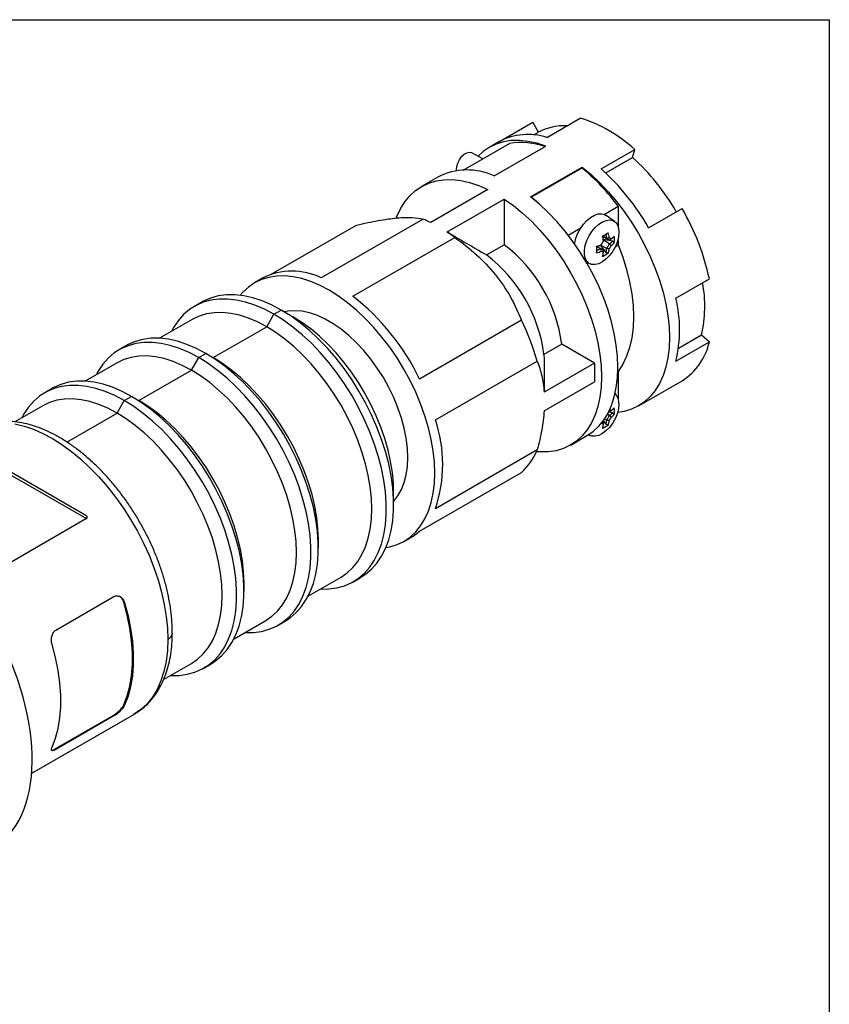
# Model space of a CAD drawing. Header units: inches. Extents: x 0 to 33, y 0 to 25.5.
# Tile 16 of 16: x 26.8 to 33, y 17.9 to 25.5. Entities that reach past the tile are written whole.
import ezdxf

# ---------------------------------------------------------------- set-up
doc = ezdxf.new("R2010")
doc.units = ezdxf.units.IN
doc.header["$LTSCALE"] = 3
doc.header["$MEASUREMENT"] = 0
doc.linetypes.add('SLD-Solid', pattern=[0])
doc.layers.add('SLD-DEFPOINTS', color=7, linetype='Continuous')

# ---------------------------------------------------------------- blocks, each defined once
blk = doc.blocks.new('Block2')
at = {"color": 7, "linetype": 'SLD-Solid', "lineweight": 18}
for p, q in [((33.0003, 25.5003), (0.0003, 25.5003)), ((33.0003, 0.0003), (33.0003, 25.5003))]:
    blk.add_line(p, q, dxfattribs=at)

msp = doc.modelspace()

# ---------------------------------------------------------------- linework, layer by layer
at = {"color": 7, "linetype": 'SLD-Solid'}
for p, q in [((0.0003, 25.5003), (33.0003, 25.5003)), ((33.0003, 25.5003), (33.0003, 0.0003))]:
    msp.add_line(p, q, dxfattribs=at)
for p, q in [((30.8309, 24.5971), (31.0873, 24.745)), ((30.4678, 24.5646), (30.7241, 24.7125)), ((30.7684, 24.6358), (30.7241, 24.7125)), ((30.733, 24.6154), (30.7684, 24.6358)), ((30.1901, 24.3449), (30.5453, 24.55)), ((30.4678, 24.5646), (30.3901, 24.5197)), ((30.4284, 24.3012), (30.8237, 24.5294)), ((31.2503, 24.355), (31.5066, 24.5029)), ((31.4904, 24.4424), (31.5066, 24.5029)), ((30.3401, 24.4315), (30.2576, 24.4791)), ((31.2846, 24.3236), (31.4904, 24.4424)), ((30.7067, 24.1405), (31.1021, 24.3687)), ((30.713, 24.138), (31.1021, 24.3625)), ((31.1021, 24.3687), (31.1021, 24.3625)), ((29.9948, 24.2915), (29.8695, 24.2192)), ((30.3796, 24.1958), (29.9412, 23.9427)), ((30.0665, 23.8704), (30.5049, 24.1235)), ((30.5049, 24.1235), (30.5049, 23.773)), ((30.713, 24.138), (30.713, 24.1356)), ((31.273, 24.0058), (31.3804, 24.0678)), ((31.3804, 24.0678), (31.3804, 23.907)), ((31.6135, 23.9032), (31.8698, 24.0512)), ((29.8823, 23.969), (29.1005, 23.5177)), ((31.3521, 23.9505), (31.2871, 23.998)), ((28.7165, 23.5454), (29.3711, 23.9233)), ((30.996, 23.8459), (31.0925, 23.9016)), ((29.3438, 23.3773), (30.1255, 23.8286)), ((31.2925, 23.8208), (31.2629, 23.8379)), ((31.2629, 23.8379), (31.3135, 23.8086)), ((31.3367, 23.8009), (31.2672, 23.8117)), ((31.2925, 23.8208), (31.2926, 23.8207)), ((31.3804, 23.8232), (31.3804, 23.7728)), ((30.3686, 23.6943), (30.5049, 23.773)), ((31.2172, 23.7588), (31.2468, 23.7417)), ((31.2421, 23.7681), (31.2861, 23.7133)), ((31.2468, 23.7701), (31.247, 23.7702)), ((31.2468, 23.7701), (31.2925, 23.7437)), ((31.247, 23.7416), (31.2468, 23.7417)), ((31.2679, 23.8064), (31.2679, 23.8066)), ((31.3135, 23.7802), (31.2679, 23.8066)), ((31.2926, 23.7438), (31.2925, 23.7437)), ((31.3135, 23.8086), (31.3135, 23.8086)), ((31.3135, 23.78), (31.3135, 23.7802)), ((31.3588, 23.7603), (31.3804, 23.7728)), ((31.136, 23.6376), (31.1643, 23.6251)), ((31.1386, 23.6332), (31.1419, 23.635)), ((28.6494, 23.5148), (28.5889, 23.4799)), ((31.8231, 23.3628), (32.0794, 23.5108)), ((28.1826, 23.3318), (28.127, 23.2996)), ((28.6815, 23.1428), (28.7372, 23.2392)), ((28.7372, 23.2392), (28.7928, 23.2713)), ((28.7928, 23.2713), (28.8833, 23.2191)), ((28.1107, 23.1993), (27.86, 23.0546)), ((28.2709, 22.9057), (28.6815, 23.1428)), ((30.6367, 23.1926), (29.855, 22.7414)), ((31.8428, 22.9785), (32.0189, 23.0802)), ((32.0189, 23.0802), (32.0794, 23.0265)), ((27.605, 22.9983), (27.5493, 22.9662)), ((30.9465, 23.0083), (30.8101, 22.9295)), ((31.1967, 22.8638), (30.9465, 23.0083)), ((31.8231, 22.8785), (32.0794, 23.0265)), ((28.1038, 22.8093), (28.1595, 22.9057)), ((28.1595, 22.9057), (28.2152, 22.9379)), ((28.2152, 22.9379), (28.2709, 22.9057)), ((27.533, 22.8658), (27.2893, 22.7251)), ((29.9766, 22.4279), (30.7583, 22.8792)), ((31.1967, 22.8638), (30.8114, 22.6414)), ((31.1967, 22.8638), (31.1967, 22.7191)), ((27.7002, 22.5763), (28.1038, 22.8093)), ((31.3771, 22.7982), (31.3804, 22.8001)), ((31.3804, 22.8001), (31.3804, 22.589)), ((30.8114, 22.4967), (31.1967, 22.7191)), ((31.6135, 22.5802), (31.8698, 22.7282)), ((27.0343, 22.6688), (26.9786, 22.6367)), ((27.5888, 22.5763), (27.6445, 22.6084)), ((27.6445, 22.6084), (27.7002, 22.5763)), ((26.9623, 22.5364), (26.749, 22.4132)), ((27.5331, 22.4798), (27.5888, 22.5763)), ((31.5357, 22.5353), (31.6134, 22.5802)), ((27.1478, 22.2574), (27.5331, 22.4798)), ((31.3135, 22.4622), (31.2972, 22.4716)), ((31.3367, 22.4829), (31.3057, 22.4877)), ((31.3086, 22.4935), (31.3135, 22.4906)), ((31.3086, 22.4935), (31.3135, 22.4906)), ((31.3135, 22.4906), (31.3135, 22.4906)), ((31.3135, 22.462), (31.3135, 22.4622)), ((31.3804, 22.5052), (31.3804, 22.5051)), ((31.3804, 22.505), (31.3804, 22.5051)), ((31.2679, 22.4115), (31.2611, 22.4154)), ((31.2653, 22.4212), (31.2861, 22.3953)), ((31.2753, 22.4356), (31.2925, 22.4257)), ((31.2926, 22.4258), (31.2925, 22.4257)), ((31.0151, 22.2348), (31.1403, 22.3071)), ((31.1505, 22.3132), (31.1643, 22.3071)), ((30.7583, 22.1976), (29.9766, 21.7463)), ((27.2938, 21.6948), (26.7046, 22.035)), ((26.7109, 22.0087), (27.2975, 21.67)), ((29.855, 21.5732), (30.6367, 22.0245)), ((29.6558, 21.7766), (29.6558, 21.881)), ((27.2975, 21.67), (26.4683, 21.1913)), ((29.0782, 21.4431), (29.0782, 21.5074)), ((29.7345, 21.4955), (29.7949, 21.5304)), ((28.5075, 21.1136), (28.5075, 21.1779)), ((29.0016, 21.077), (29.2523, 21.2217)), ((29.3473, 21.1856), (29.403, 21.2178)), ((27.0641, 20.814), (27.5095, 21.0711)), ((27.5905, 21.0243), (27.5845, 21.0278)), ((28.431, 20.7475), (28.6746, 20.8882)), ((28.7697, 20.8522), (28.8254, 20.8843)), ((27.8904, 20.4355), (28.1039, 20.5588)), ((28.199, 20.5227), (28.2547, 20.5549)), ((27.5905, 20.2367), (27.5845, 20.2402)), ((26.8778, 19.7145), (27.6619, 20.1672)), ((27.0579, 19.9014), (27.5033, 20.1585)), ((27.5095, 20.1549), (27.0641, 19.8978)), ((27.5095, 20.1549), (27.5033, 20.1585)), ((27.0641, 19.8978), (27.0579, 19.9014))]:
    msp.add_line(p, q)
at = {"flags": 128}
for points in [[(30.8237, 24.5294), (30.7546, 24.5518), (30.687, 24.5663), (30.6216, 24.573), (30.5588, 24.5716), (30.4991, 24.5623), (30.4429, 24.545), (30.3906, 24.52), (30.3428, 24.4875), (30.3041, 24.4523)], [(30.1398, 24.3407), (30.139, 24.3478), (30.1406, 24.3726), (30.1482, 24.3992), (30.1611, 24.4254), (30.1782, 24.4488), (30.1981, 24.4673), (30.2188, 24.4793), (30.2386, 24.4837), (30.2558, 24.4801), (30.2576, 24.4791)], [(31.1021, 24.3687), (31.1712, 24.3113), (31.2387, 24.2479), (31.3041, 24.1789), (31.3669, 24.105), (31.4267, 24.0267), (31.4829, 23.9446), (31.5351, 23.8593), (31.583, 23.7715), (31.6261, 23.6818), (31.6642, 23.591), (31.6969, 23.4996), (31.724, 23.4085), (31.7453, 23.3183), (31.7606, 23.2296), (31.7699, 23.1433), (31.773, 23.0598), (31.7699, 22.98), (31.7606, 22.9043), (31.7453, 22.8334), (31.724, 22.7678), (31.6969, 22.7079), (31.6642, 22.6544), (31.6261, 22.6074), (31.583, 22.5676), (31.5351, 22.535), (31.4829, 22.51), (31.4267, 22.4928), (31.375, 22.4842)], [(29.6789, 23.9808), (29.6817, 23.9881), (29.7091, 24.0481), (29.7421, 24.1017), (29.7806, 24.1487), (29.8241, 24.1885), (29.8724, 24.2209), (29.9252, 24.2456), (29.9819, 24.2625), (30.0421, 24.2714), (30.1055, 24.2722), (30.1714, 24.265), (30.2394, 24.2498), (30.309, 24.2267), (30.3796, 24.1958)], [(30.5049, 24.1235), (30.5755, 24.0728), (30.6451, 24.0156), (30.7132, 23.9523), (30.7791, 23.8833), (30.8424, 23.8094), (30.9027, 23.7309), (30.9594, 23.6486), (31.0121, 23.563), (31.0604, 23.4748), (31.104, 23.3847), (31.1424, 23.2934), (31.1755, 23.2015), (31.2029, 23.1099), (31.2244, 23.0192), (31.2399, 22.93), (31.2493, 22.8432), (31.2524, 22.7593), (31.2493, 22.679), (31.2399, 22.603), (31.2244, 22.5318), (31.2029, 22.4659), (31.1755, 22.4059), (31.1424, 22.3522), (31.104, 22.3053), (31.0604, 22.2655), (31.0121, 22.2331), (30.9594, 22.2084), (30.9027, 22.1915), (30.8424, 22.1826), (30.7791, 22.1817), (30.7523, 22.1837)], [(31.1403, 22.3071), (31.1877, 22.3393), (31.2308, 22.3792), (31.2688, 22.4262), (31.3016, 22.4797), (31.3287, 22.5396), (31.35, 22.6052), (31.3653, 22.6761), (31.3746, 22.7518), (31.3777, 22.8316), (31.3746, 22.9151), (31.3653, 23.0014), (31.35, 23.0901), (31.3287, 23.1803), (31.3016, 23.2714), (31.2688, 23.3628), (31.2308, 23.4536), (31.1877, 23.5433), (31.1398, 23.6311), (31.0876, 23.7164), (31.0314, 23.7985), (30.9716, 23.8768), (30.9088, 23.9507), (30.8434, 24.0197), (30.7759, 24.0831), (30.7067, 24.1405)], [(30.7826, 24.0771), (30.7499, 24.1066), (30.713, 24.138)], [(31.0455, 23.7787), (31.0466, 23.7862), (31.0556, 23.8233), (31.0702, 23.8608), (31.0897, 23.897), (31.1132, 23.9304), (31.1398, 23.9594), (31.1682, 23.9828), (31.1973, 23.9996), (31.2258, 24.0091), (31.2524, 24.0107), (31.2759, 24.0046), (31.2871, 23.998)], [(31.3855, 23.868), (31.3824, 23.8332), (31.3732, 23.7964), (31.3584, 23.7593), (31.3386, 23.7238), (31.3147, 23.6914), (31.288, 23.6636), (31.2596, 23.6419), (31.2309, 23.6271), (31.2031, 23.62), (31.1777, 23.6208), (31.1558, 23.6297), (31.1383, 23.6461), (31.1263, 23.6693), (31.1201, 23.6982), (31.1201, 23.7314), (31.1263, 23.7674), (31.1383, 23.8046), (31.1558, 23.8411), (31.1777, 23.8753), (31.2031, 23.9055), (31.2309, 23.9304), (31.2596, 23.9488), (31.288, 23.9598), (31.3147, 23.963), (31.3386, 23.9581), (31.3584, 23.9454), (31.3732, 23.9255), (31.3824, 23.8993), (31.3855, 23.868)], [(31.2926, 23.8207), (31.2955, 23.8191), (31.2982, 23.8175), (31.3009, 23.8159), (31.3036, 23.8144), (31.3062, 23.8129), (31.3087, 23.8114), (31.3111, 23.81), (31.3135, 23.8086)], [(31.3261, 23.8172), (31.3243, 23.8183), (31.3225, 23.8193), (31.3206, 23.8204), (31.3187, 23.8215), (31.3168, 23.8226), (31.3149, 23.8237), (31.3129, 23.8248), (31.3109, 23.826)], [(31.2679, 23.7295), (31.2655, 23.7309), (31.263, 23.7323), (31.2605, 23.7338), (31.2579, 23.7353), (31.2553, 23.7368), (31.2525, 23.7384), (31.2498, 23.74), (31.247, 23.7416)], [(31.3804, 23.7728), (31.4154, 23.6777), (31.4445, 23.5827), (31.4673, 23.4886), (31.4837, 23.3962), (31.4936, 23.3061), (31.497, 23.2192), (31.4936, 23.1361), (31.4837, 23.0575), (31.4673, 22.984), (31.4445, 22.9163), (31.4154, 22.8548), (31.3804, 22.8001)], [(31.2515, 23.7231), (31.2535, 23.722), (31.2555, 23.7208), (31.2574, 23.7197), (31.2593, 23.7186), (31.2612, 23.7175), (31.2631, 23.7164), (31.2649, 23.7154), (31.2667, 23.7143)], [(29.5964, 21.4474), (29.6264, 21.4532), (29.6824, 21.4705), (29.7345, 21.4955), (29.7823, 21.5281), (29.8253, 21.5681), (29.8633, 21.615), (29.8959, 21.6685), (29.9229, 21.7283), (29.9442, 21.7939), (29.9595, 21.8647), (29.9687, 21.9403), (29.9718, 22.0201), (29.9687, 22.1034), (29.9595, 22.1896), (29.9442, 22.2781), (29.9229, 22.3682), (29.8959, 22.4592), (29.8633, 22.5505), (29.8253, 22.6412), (29.7823, 22.7308), (29.7345, 22.8185), (29.6824, 22.9037), (29.6264, 22.9858), (29.5667, 23.064), (29.5041, 23.1379), (29.4388, 23.2068), (29.3714, 23.2703), (29.3024, 23.3278), (29.2323, 23.3789), (29.1617, 23.4232), (29.0911, 23.4604), (29.021, 23.4902), (28.952, 23.5124), (28.8846, 23.5267), (28.8193, 23.5332), (28.7566, 23.5317), (28.697, 23.5223), (28.641, 23.505), (28.5889, 23.4799), (28.5411, 23.4473), (28.4981, 23.4074), (28.4781, 23.3844)], [(28.7928, 23.2713), (28.7196, 23.31), (28.647, 23.3412), (28.5754, 23.3647), (28.5053, 23.3804), (28.4374, 23.3881), (28.3719, 23.3878), (28.3096, 23.3794), (28.2507, 23.3631), (28.1957, 23.339), (28.1826, 23.3318)], [(28.7372, 23.2392), (28.664, 23.2779), (28.5913, 23.3091), (28.5197, 23.3326), (28.4497, 23.3482), (28.3817, 23.3559), (28.3163, 23.3556), (28.2539, 23.3473), (28.195, 23.331), (28.14, 23.3068), (28.0893, 23.275), (28.0433, 23.2358), (28.0023, 23.1894), (27.9666, 23.1362), (27.9507, 23.1069)], [(28.6815, 23.1428), (28.6111, 23.1798), (28.5413, 23.2095), (28.4725, 23.2316), (28.4054, 23.2459), (28.3403, 23.2524), (28.2778, 23.2509), (28.2184, 23.2415), (28.1625, 23.2242), (28.1107, 23.1993)], [(29.0923, 21.1293), (29.0926, 21.1293), (29.158, 21.1297), (29.2204, 21.138), (29.2793, 21.1543), (29.3343, 21.1784), (29.385, 21.2102), (29.431, 21.2495), (29.472, 21.2959), (29.5078, 21.3491), (29.5379, 21.4088), (29.5623, 21.4745), (29.5808, 21.5457), (29.5932, 21.6219), (29.5994, 21.7026), (29.5994, 21.7872), (29.5932, 21.8751), (29.5808, 21.9656), (29.5623, 22.0581), (29.5379, 22.1519), (29.5078, 22.2464), (29.472, 22.3409), (29.431, 22.4347), (29.385, 22.5271), (29.3343, 22.6174), (29.2793, 22.705), (29.2204, 22.7893), (29.158, 22.8697), (29.0926, 22.9455), (29.0247, 23.0163), (28.9546, 23.0815), (28.883, 23.1407), (28.8103, 23.1934), (28.7372, 23.2392)], [(29.403, 21.2178), (29.4407, 21.2424), (29.4867, 21.2816), (29.5277, 21.328), (29.5634, 21.3813), (29.5936, 21.4409), (29.618, 21.5066), (29.6365, 21.5778), (29.6488, 21.654), (29.6551, 21.7347), (29.6551, 21.8193), (29.6488, 21.9072), (29.6365, 21.9977), (29.618, 22.0902), (29.5936, 22.1841), (29.5634, 22.2786), (29.5277, 22.3731), (29.4867, 22.4668), (29.4407, 22.5592), (29.39, 22.6495), (29.335, 22.7372), (29.2761, 22.8215), (29.2137, 22.9018), (29.1483, 22.9777), (29.0803, 23.0484), (29.0103, 23.1137), (28.9387, 23.1728), (28.866, 23.2255), (28.7928, 23.2713)], [(29.6558, 21.8031), (29.6567, 21.8041), (29.689, 21.8453), (29.7159, 21.8931), (29.7372, 21.947), (29.7525, 22.0065), (29.7617, 22.0709), (29.7648, 22.1395), (29.7617, 22.2118), (29.7525, 22.2869), (29.7372, 22.364), (29.7159, 22.4424), (29.689, 22.5213), (29.6567, 22.5998), (29.6193, 22.6772), (29.5772, 22.7526), (29.5309, 22.8253), (29.4807, 22.8946), (29.4273, 22.9597), (29.3712, 23.0199), (29.3129, 23.0747), (29.253, 23.1234), (29.1922, 23.1657), (29.1311, 23.2009), (29.0704, 23.2289), (29.0105, 23.2492), (28.9522, 23.2618), (28.8961, 23.2664), (28.8427, 23.2629), (28.816, 23.258)], [(29.6558, 21.881), (29.6541, 21.9412), (29.6466, 22.024), (29.6331, 22.1091), (29.6137, 22.196), (29.5886, 22.2839), (29.558, 22.3721), (29.5221, 22.46), (29.4812, 22.5469), (29.4356, 22.632), (29.3857, 22.7147), (29.3318, 22.7944), (29.2745, 22.8704), (29.2141, 22.9422), (29.1511, 23.0092), (29.086, 23.0708), (29.0193, 23.1266), (28.9516, 23.1762), (28.8833, 23.2191)], [(29.2523, 21.2217), (29.2523, 21.2217), (29.2999, 21.2542), (29.3428, 21.294), (29.3806, 21.3407), (29.4132, 21.3941), (29.4401, 21.4537), (29.4613, 21.519), (29.4765, 21.5896), (29.4857, 21.665), (29.4888, 21.7444), (29.4857, 21.8275), (29.4765, 21.9134), (29.4613, 22.0016), (29.4401, 22.0914), (29.4132, 22.1821), (29.3806, 22.273), (29.3428, 22.3634), (29.2999, 22.4527), (29.2523, 22.5402), (29.2004, 22.6251), (29.1445, 22.7068), (29.0851, 22.7848), (29.0227, 22.8585), (28.9576, 22.9271), (28.8904, 22.9904), (28.8217, 23.0477), (28.7518, 23.0986), (28.6815, 23.1428)], [(28.1595, 22.9057), (28.0863, 22.9444), (28.0136, 22.9756), (27.942, 22.9991), (27.872, 23.0148), (27.804, 23.0225), (27.7386, 23.0221), (27.6762, 23.0138), (27.6173, 22.9975), (27.5623, 22.9734), (27.5117, 22.9416), (27.4656, 22.9023), (27.4246, 22.8559), (27.3889, 22.8027), (27.373, 22.7735)], [(28.2152, 22.9379), (28.142, 22.9765), (28.0693, 23.0077), (27.9977, 23.0313), (27.9277, 23.0469), (27.8597, 23.0546), (27.7943, 23.0543), (27.7319, 23.0459), (27.673, 23.0296), (27.618, 23.0055), (27.605, 22.9983)], [(28.1038, 22.8093), (28.0335, 22.8464), (27.9636, 22.8761), (27.8949, 22.8982), (27.8277, 22.9125), (27.7626, 22.9189), (27.7002, 22.9174), (27.6408, 22.908), (27.5849, 22.8908), (27.533, 22.8658)], [(28.5147, 20.7959), (28.515, 20.7959), (28.5804, 20.7962), (28.6428, 20.8045), (28.7017, 20.8208), (28.7566, 20.845), (28.8073, 20.8768), (28.8533, 20.916), (28.8944, 20.9624), (28.9301, 21.0156), (28.9603, 21.0753), (28.9847, 21.141), (29.0031, 21.2122), (29.0155, 21.2884), (29.0217, 21.3691), (29.0217, 21.4537), (29.0155, 21.5416), (29.0031, 21.6321), (28.9847, 21.7246), (28.9603, 21.8185), (28.9301, 21.913), (28.8944, 22.0074), (28.8533, 22.1012), (28.8073, 22.1936), (28.7566, 22.2839), (28.7017, 22.3715), (28.6428, 22.4558), (28.5804, 22.5362), (28.515, 22.6121), (28.447, 22.6828), (28.377, 22.748), (28.3053, 22.8072), (28.2327, 22.8599), (28.1595, 22.9057)], [(28.8254, 20.8843), (28.863, 20.9089), (28.909, 20.9482), (28.95, 20.9946), (28.9858, 21.0478), (29.0159, 21.1075), (29.0403, 21.1731), (29.0588, 21.2443), (29.0712, 21.3206), (29.0774, 21.4013), (29.0774, 21.4858), (29.0712, 21.5737), (29.0588, 21.6642), (29.0403, 21.7568), (29.0159, 21.8506), (28.9858, 21.9451), (28.95, 22.0396), (28.909, 22.1333), (28.863, 22.2257), (28.8123, 22.3161), (28.7573, 22.4037), (28.6984, 22.488), (28.6361, 22.5684), (28.5706, 22.6442), (28.5027, 22.715), (28.4326, 22.7802), (28.361, 22.8393), (28.2884, 22.892), (28.2152, 22.9379)], [(29.0782, 21.5074), (29.0751, 21.5904), (29.0659, 21.6764), (29.0507, 21.7646), (29.0295, 21.8543), (29.0025, 21.945), (28.97, 22.036), (28.9322, 22.1264), (28.8893, 22.2157), (28.8417, 22.3031), (28.7898, 22.388), (28.7339, 22.4698), (28.6745, 22.5478), (28.612, 22.6214), (28.547, 22.6901), (28.4798, 22.7533), (28.411, 22.8106), (28.3412, 22.8616), (28.2709, 22.9057)], [(28.6746, 20.8882), (28.6747, 20.8883), (28.7223, 20.9207), (28.7651, 20.9605), (28.803, 21.0073), (28.8355, 21.0606), (28.8625, 21.1202), (28.8836, 21.1856), (28.8989, 21.2562), (28.9081, 21.3315), (28.9111, 21.411), (28.9081, 21.494), (28.8989, 21.5799), (28.8836, 21.6681), (28.8625, 21.7579), (28.8355, 21.8486), (28.803, 21.9395), (28.7651, 22.03), (28.7223, 22.1193), (28.6747, 22.2067), (28.6228, 22.2916), (28.5669, 22.3734), (28.5075, 22.4514), (28.445, 22.525), (28.3799, 22.5937), (28.3128, 22.6569), (28.244, 22.7142), (28.1742, 22.7651), (28.1038, 22.8093)], [(27.5888, 22.5763), (27.5156, 22.6149), (27.443, 22.6461), (27.3713, 22.6697), (27.3013, 22.6853), (27.2333, 22.693), (27.1679, 22.6927), (27.1055, 22.6844), (27.0466, 22.6681), (26.9917, 22.6439), (26.941, 22.6121), (26.8949, 22.5729), (26.8539, 22.5264), (26.8182, 22.4732), (26.8023, 22.444)], [(27.6445, 22.6084), (27.5713, 22.6471), (27.4986, 22.6783), (27.427, 22.7018), (27.357, 22.7175), (27.289, 22.7252), (27.2236, 22.7248), (27.1612, 22.7165), (27.1023, 22.7002), (27.0473, 22.6761), (27.0343, 22.6688)], [(28.2547, 20.5549), (28.2923, 20.5795), (28.3383, 20.6187), (28.3793, 20.6651), (28.4151, 20.7183), (28.4452, 20.778), (28.4697, 20.8437), (28.4881, 20.9149), (28.5005, 20.9911), (28.5067, 21.0718), (28.5067, 21.1564), (28.5005, 21.2443), (28.4881, 21.3348), (28.4697, 21.4273), (28.4452, 21.5211), (28.4151, 21.6156), (28.3793, 21.7101), (28.3383, 21.8039), (28.2923, 21.8963), (28.2416, 21.9866), (28.1866, 22.0742), (28.1277, 22.1585), (28.0654, 22.2389), (27.9999, 22.3147), (27.932, 22.3855), (27.8619, 22.4507), (27.7903, 22.5099), (27.7177, 22.5626), (27.6445, 22.6084)], [(27.5331, 22.4798), (27.4628, 22.5169), (27.3929, 22.5466), (27.3242, 22.5687), (27.257, 22.583), (27.1919, 22.5895), (27.1295, 22.588), (27.0701, 22.5786), (27.0142, 22.5613), (26.9623, 22.5364)], [(27.944, 20.4664), (27.9443, 20.4664), (28.0097, 20.4667), (28.0721, 20.4751), (28.131, 20.4914), (28.1859, 20.5155), (28.2366, 20.5473), (28.2827, 20.5866), (28.3237, 20.633), (28.3594, 20.6862), (28.3896, 20.7459), (28.414, 20.8115), (28.4324, 20.8827), (28.4448, 20.959), (28.451, 21.0397), (28.451, 21.1242), (28.4448, 21.2121), (28.4324, 21.3026), (28.414, 21.3952), (28.3896, 21.489), (28.3594, 21.5835), (28.3237, 21.678), (28.2827, 21.7717), (28.2366, 21.8641), (28.1859, 21.9545), (28.131, 22.0421), (28.0721, 22.1264), (28.0097, 22.2068), (27.9443, 22.2826), (27.8763, 22.3534), (27.8063, 22.4186), (27.7346, 22.4777), (27.662, 22.5304), (27.5888, 22.5763)], [(28.5075, 21.1779), (28.5044, 21.261), (28.4952, 21.3469), (28.48, 21.4351), (28.4588, 21.5249), (28.4318, 21.6156), (28.3993, 21.7065), (28.3615, 21.7969), (28.3186, 21.8862), (28.271, 21.9737), (28.2191, 22.0586), (28.1632, 22.1403), (28.1038, 22.2183), (28.0413, 22.292), (27.9763, 22.3606), (27.9091, 22.4239), (27.8403, 22.4812), (27.7705, 22.5321), (27.7002, 22.5763)], [(31.3855, 22.55), (31.3824, 22.5152), (31.3732, 22.4783), (31.3584, 22.4413), (31.3386, 22.4057), (31.3147, 22.3733), (31.288, 22.3456), (31.2596, 22.3238), (31.2309, 22.309), (31.2031, 22.3019), (31.1777, 22.3028), (31.1558, 22.3117), (31.1521, 22.3142)], [(28.1039, 20.5588), (28.104, 20.5588), (28.1516, 20.5913), (28.1944, 20.6311), (28.2323, 20.6778), (28.2648, 20.7312), (28.2918, 20.7908), (28.3129, 20.8561), (28.3282, 20.9267), (28.3374, 21.002), (28.3404, 21.0815), (28.3374, 21.1645), (28.3282, 21.2505), (28.3129, 21.3387), (28.2918, 21.4285), (28.2648, 21.5192), (28.2323, 21.6101), (28.1944, 21.7005), (28.1516, 21.7898), (28.104, 21.8772), (28.0521, 21.9621), (27.9962, 22.0439), (27.9368, 22.1219), (27.8743, 22.1955), (27.8092, 22.2642), (27.7421, 22.3274), (27.6733, 22.3847), (27.6035, 22.4357), (27.5331, 22.4798)], [(31.3261, 22.4992), (31.3243, 22.5002), (31.3225, 22.5013), (31.3206, 22.5023), (31.3187, 22.5034), (31.3168, 22.5045), (31.3149, 22.5057), (31.3145, 22.5059)], [(26.7484, 22.3972), (26.8189, 22.3802), (26.8908, 22.3555), (26.9636, 22.3234), (27.0369, 22.2841), (27.1102, 22.2379), (27.183, 22.185), (27.2547, 22.1258), (27.325, 22.0607), (27.3932, 21.9902), (27.459, 21.9147), (27.5219, 21.8347), (27.5814, 21.7509), (27.6373, 21.6637), (27.689, 21.5738), (27.7363, 21.4817), (27.7788, 21.3881), (27.8162, 21.2936), (27.8484, 21.1989), (27.8749, 21.1046), (27.8958, 21.0113), (27.9108, 20.9197), (27.9198, 20.8304), (27.9229, 20.744)], [(31.2515, 22.4051), (31.2535, 22.4039), (31.2555, 22.4028), (31.2574, 22.4016), (31.2593, 22.4005), (31.2612, 22.3995), (31.2631, 22.3984), (31.2649, 22.3973), (31.2667, 22.3963)], [(29.7949, 21.5304), (29.8051, 21.5365), (29.855, 21.5732)], [(27.5845, 20.2402), (27.6113, 20.309), (27.6316, 20.3841), (27.6451, 20.4646), (27.652, 20.5501), (27.652, 20.6399), (27.6451, 20.7333), (27.6316, 20.8296), (27.6113, 20.928), (27.5845, 21.0278)], [(27.5905, 21.0243), (27.6171, 20.9246), (27.6373, 20.8263), (27.6508, 20.7301), (27.6575, 20.6367), (27.6575, 20.5469), (27.6508, 20.4614), (27.6373, 20.3808), (27.6171, 20.3057), (27.5905, 20.2367)], [(27.9229, 20.744), (27.9195, 20.6567), (27.9095, 20.574), (27.8928, 20.4964), (27.8697, 20.4245), (27.8402, 20.359), (27.8047, 20.3002), (27.7633, 20.2486), (27.7164, 20.2047), (27.6644, 20.1686), (27.6619, 20.1672)], [(27.0338, 19.9153), (27.0604, 19.9843), (27.0805, 20.0594), (27.094, 20.14), (27.1008, 20.2255), (27.1008, 20.3153), (27.094, 20.4086), (27.0805, 20.5048), (27.0604, 20.6032), (27.0338, 20.7029)]]:
    msp.add_lwpolyline(points, dxfattribs=at)
for centre, radius, start, end in [((30.7754, 23.7205), 1.0709, 46.93698, 73.0684), ((30.9601, 24.2913), 0.3943, 86.65311, 119.09843), ((30.6881, 24.1471), 0.4721, 72.3916, 117.82743), ((30.6323, 23.9968), 0.56, 70.76144, 98.94042), ((30.3595, 23.1903), 1.6872, 29.67521, 47.91393), ((30.2216, 23.8509), 0.4956, 65.33515, 117.234), ((30.0197, 23.0612), 1.6926, 36.49125, 50.24716), ((30.0247, 22.9979), 1.8286, 29.67521, 47.91393), ((30.2912, 23.1278), 1.8288, 12.08684, 30.32452), ((29.5452, 23.1323), 0.902, 63.95937, 68.06052), ((29.3625, 22.8158), 1.268, 53.00816, 56.27627), ((30.8595, 24.5839), 0.8453, 298.26744, 301.72718), ((30.8445, 23.7464), 0.4257, 7.3052, 12.61933), ((30.8661, 23.7585), 0.4047, 6.83228, 12.24686), ((30.8927, 23.7729), 0.4027, 6.8256, 11.69606), ((30.8887, 23.7719), 0.4257, 7.3052, 12.61933), ((31.1889, 23.9909), 0.2214, 308.31351, 316.53311), ((31.1232, 23.8131), 0.2277, 353.56556, 6.43444), ((29.8127, 22.8635), 1.143, 7.27531, 52.72469), ((31.0876, 24.1421), 0.4047, 287.75091, 293.16516), ((31.0873, 24.1669), 0.4257, 287.37847, 292.69226), ((30.3696, 23.7351), 0.8452, 358.26975, 1.73025), ((31.0883, 24.1119), 0.4027, 288.30187, 293.17185), ((30.9055, 23.9915), 0.4086, 327.8676, 332.1324), ((31.0777, 23.7726), 0.2167, 344.11597, 352.32808), ((30.9623, 23.9587), 0.3941, 326.95773, 333.04227), ((31.0918, 23.7719), 0.2214, 343.46502, 351.68397), ((30.9649, 23.9572), 0.4086, 327.8676, 332.1324), ((31.1811, 23.9517), 0.2167, 307.66937, 315.88209), ((31.1889, 23.9399), 0.2214, 308.31351, 316.53311), ((29.6763, 22.7848), 1.143, 7.27531, 52.72469), ((31.0873, 24.1159), 0.4257, 287.37847, 292.69226), ((31.0476, 23.7464), 0.2214, 343.46502, 351.68397), ((31.1689, 23.8921), 0.2277, 293.56249, 306.43213), ((28.8778, 23.0684), 0.5015, 63.63109, 117.10171), ((31.0786, 23.3008), 0.9659, 346.79407, 10.73999), ((28.2296, 21.9583), 1.8042, 25.72549, 51.86366), ((30.7797, 23.1207), 1.0712, 346.9364, 13.0636), ((28.9847, 22.3714), 1.8449, 15.97759, 26.43377), ((31.6183, 23.1278), 0.4722, 302.18449, 347.61417), ((31.2881, 22.559), 0.0978, 354.68634, 46.00775), ((30.9623, 22.6406), 0.3941, 326.95773, 333.04227), ((31.1811, 22.6337), 0.2167, 307.66937, 315.88209), ((31.1889, 22.6729), 0.2214, 308.31351, 316.53311), ((31.1889, 22.6218), 0.2214, 308.31351, 316.53311), ((31.1232, 22.4951), 0.2277, 353.56556, 6.43444), ((28.9706, 22.0871), 1.0622, 341.28461, 18.71539), ((31.0476, 22.4283), 0.2214, 343.46502, 351.68397), ((31.1689, 22.574), 0.2277, 293.56249, 306.43213), ((31.0777, 22.4546), 0.2167, 344.11597, 352.32808), ((31.0918, 22.4538), 0.2214, 343.46502, 351.68397), ((30.9649, 22.6391), 0.4086, 327.8676, 332.1324), ((30.3271, 22.3713), 0.4649, 311.75068, 338.04797), ((27.901, 20.7962), 0.0565, 292.71084, 356.22498)]:
    msp.add_arc(centre, radius, start, end)
msp.add_ellipse((25.7431, 20.5142), major_axis=(-0.8421, 1.3718), ratio=0.55852, start_param=3.126505, end_param=4.610636)
for points, knots in [([(29.3711, 23.9233), (29.4297, 23.937), (29.4855, 23.9488), (29.5898, 23.9675), (29.6382, 23.9743), (29.7264, 23.9822), (29.7645, 23.9831), (29.8305, 23.9796), (29.8583, 23.9753), (29.8823, 23.969)], [0, 0, 0, 0, 0.25, 0.25, 0.5, 0.5, 0.75, 0.75, 1, 1, 1, 1]), ([(30.1255, 23.8286), (30.1841, 23.7873), (30.2399, 23.7433), (30.3442, 23.6485), (30.3926, 23.5977), (30.4809, 23.4879), (30.519, 23.4311), (30.5849, 23.3141), (30.6128, 23.254), (30.6367, 23.1926)], [0, 0, 0, 0, 0.25, 0.25, 0.5, 0.5, 0.75, 0.75, 1, 1, 1, 1]), ([(30.7583, 22.8792), (30.7719, 22.8439), (30.7835, 22.8068), (30.7971, 22.7475), (30.801, 22.7271), (30.8073, 22.685), (30.8097, 22.6633), (30.8114, 22.6414)], [0, 0, 0, 0, 0.5, 0.5, 0.75, 0.75, 1, 1, 1, 1]), ([(30.8114, 22.4967), (30.8081, 22.4493), (30.8018, 22.4004), (30.7882, 22.325), (30.783, 22.2995), (30.7715, 22.2486), (30.7651, 22.2231), (30.7583, 22.1976)], [0, 0, 0, 0, 0.5, 0.5, 0.75, 0.75, 1, 1, 1, 1]), ([(27.9569, 20.7925), (27.9568, 20.813), (27.9566, 20.8615), (27.9495, 20.9408), (27.9368, 21.0292), (27.9184, 21.1189), (27.8946, 21.2093), (27.8655, 21.3), (27.8316, 21.3903), (27.7928, 21.4797), (27.7495, 21.5678), (27.702, 21.654), (27.6505, 21.7379), (27.5953, 21.819), (27.5367, 21.8967), (27.4751, 21.9706), (27.4107, 22.0403), (27.344, 22.1054), (27.2752, 22.1654), (27.2047, 22.22), (27.1328, 22.2688), (27.06, 22.3113), (26.9866, 22.3473), (26.913, 22.3765), (26.8397, 22.3982), (26.7683, 22.4129), (26.7219, 22.4162), (26.6993, 22.4179)], [0, 0, 0, 0, 0.029814, 0.070432, 0.111015, 0.151541, 0.192005, 0.232408, 0.272759, 0.313068, 0.353348, 0.393614, 0.433879, 0.474156, 0.514456, 0.554796, 0.59519, 0.635651, 0.676193, 0.716823, 0.757547, 0.798356, 0.839229, 0.880103, 0.920882, 0.96144, 1, 1, 1, 1]), ([(27.2975, 21.67), (27.2996, 21.6712), (27.3015, 21.6727), (27.3041, 21.6767), (27.3049, 21.6791), (27.3042, 21.6845), (27.3027, 21.6871), (27.2988, 21.6915), (27.2963, 21.6933), (27.2938, 21.6948)], [0, 0, 0, 0, 0.25, 0.25, 0.5, 0.5, 0.75, 0.75, 1, 1, 1, 1]), ([(27.5095, 21.0711), (27.5134, 21.0733), (27.5174, 21.0749), (27.5255, 21.077), (27.5298, 21.0774), (27.5423, 21.077), (27.5505, 21.0743), (27.5617, 21.0675), (27.5653, 21.0647), (27.5719, 21.0584), (27.5749, 21.0549), (27.5805, 21.0471), (27.583, 21.0429), (27.5872, 21.034), (27.5891, 21.0293), (27.5905, 21.0243)], [0, 0, 0, 0, 0.125, 0.125, 0.25, 0.25, 0.5, 0.5, 0.625, 0.625, 0.75, 0.75, 0.875, 0.875, 1, 1, 1, 1]), ([(27.5845, 21.0278), (27.5809, 21.0367), (27.5735, 21.0544), (27.5603, 21.0699), (27.5515, 21.073), (27.5505, 21.0733)], [0, 0, 0, 0, 0.468432, 0.937214, 1, 1, 1, 1]), ([(27.0338, 20.7029), (27.0308, 20.7128), (27.0292, 20.7233), (27.0287, 20.7396), (27.0289, 20.7449), (27.03, 20.7556), (27.0309, 20.761), (27.0335, 20.7714), (27.0351, 20.7763), (27.0391, 20.7858), (27.0415, 20.7904), (27.0469, 20.7987), (27.0499, 20.8024), (27.0566, 20.8089), (27.0602, 20.8117), (27.0641, 20.814)], [0, 0, 0, 0, 0.25, 0.25, 0.375, 0.375, 0.5, 0.5, 0.625, 0.625, 0.75, 0.75, 0.875, 0.875, 1, 1, 1, 1]), ([(27.6563, 20.1647), (27.66, 20.1666), (27.6822, 20.1777), (27.7192, 20.2047), (27.7664, 20.2455), (27.8086, 20.2929), (27.846, 20.3458), (27.8784, 20.4043), (27.9056, 20.4682), (27.9273, 20.5371), (27.9435, 20.6107), (27.9535, 20.6885), (27.9579, 20.7494), (27.9571, 20.785), (27.9569, 20.7925)], [0, 0, 0, 0, 0.018543, 0.110569, 0.20251, 0.294864, 0.388124, 0.482639, 0.578564, 0.675854, 0.774296, 0.873587, 0.973413, 1, 1, 1, 1]), ([(27.5033, 20.1585), (27.5072, 20.1607), (27.5111, 20.1633), (27.5193, 20.1689), (27.5236, 20.172), (27.5361, 20.1818), (27.5444, 20.1892), (27.5556, 20.2004), (27.5592, 20.2042), (27.5658, 20.2118), (27.5688, 20.2155), (27.5744, 20.2229), (27.5769, 20.2266), (27.5812, 20.2336), (27.583, 20.2369), (27.5845, 20.2402)], [0, 0, 0, 0, 0.125, 0.125, 0.25, 0.25, 0.5, 0.5, 0.625, 0.625, 0.75, 0.75, 0.875, 0.875, 1, 1, 1, 1]), ([(27.5905, 20.2367), (27.5876, 20.2302), (27.5833, 20.2232), (27.5749, 20.212), (27.5719, 20.2082), (27.5653, 20.2007), (27.5618, 20.1969), (27.5543, 20.1894), (27.5504, 20.1857), (27.5424, 20.1785), (27.5382, 20.175), (27.5298, 20.1684), (27.5257, 20.1654), (27.5175, 20.1597), (27.5134, 20.1571), (27.5095, 20.1549)], [0, 0, 0, 0, 0.25, 0.25, 0.375, 0.375, 0.5, 0.5, 0.625, 0.625, 0.75, 0.75, 0.875, 0.875, 1, 1, 1, 1]), ([(27.0269, 19.8933), (27.0294, 19.8925), (27.0346, 19.8906), (27.0471, 19.8954), (27.0556, 19.9001), (27.0579, 19.9014)], [0, 0, 0, 0, 0.41227, 0.845966, 1, 1, 1, 1]), ([(27.0641, 19.8978), (27.0602, 19.8955), (27.0566, 19.8937), (27.05, 19.8908), (27.0469, 19.8897), (27.0388, 19.8876), (27.0348, 19.8879), (27.0309, 19.8904), (27.03, 19.8917), (27.0289, 19.8948), (27.0287, 19.8967), (27.029, 19.901), (27.0295, 19.9035), (27.0311, 19.909), (27.0323, 19.912), (27.0338, 19.9153)], [0, 0, 0, 0, 0.125, 0.125, 0.25, 0.25, 0.5, 0.5, 0.625, 0.625, 0.75, 0.75, 0.875, 0.875, 1, 1, 1, 1])]:
    msp.add_open_spline(points, degree=3, knots=knots)
for points in [[(30.0665, 23.8704), (30.1673, 23.8119), (30.268, 23.7533), (30.3686, 23.6943)], [(31.3109, 23.826), (31.3048, 23.8242), (31.2987, 23.8224), (31.2926, 23.8207)], [(31.3261, 23.8172), (31.3219, 23.8143), (31.3177, 23.8115), (31.3135, 23.8086)], [(31.2515, 23.7742), (31.25, 23.7728), (31.2485, 23.7715), (31.247, 23.7702)], [(31.2515, 23.7231), (31.25, 23.7293), (31.2485, 23.7354), (31.247, 23.7416)], [(31.2667, 23.8005), (31.2671, 23.8024), (31.2675, 23.8044), (31.2679, 23.8064)], [(31.3109, 23.7399), (31.3048, 23.7412), (31.2987, 23.7425), (31.2926, 23.7438)], [(31.3261, 23.7662), (31.3219, 23.7708), (31.3177, 23.7754), (31.3135, 23.78)], [(31.3495, 23.7876), (31.3452, 23.7921), (31.3409, 23.7965), (31.3367, 23.8009)], [(31.2667, 23.7143), (31.2671, 23.7194), (31.2675, 23.7245), (31.2679, 23.7295)], [(31.2861, 23.7133), (31.292, 23.7119), (31.298, 23.7104), (31.3041, 23.7089)], [(30.8101, 22.9295), (30.8107, 22.8335), (30.8111, 22.7374), (30.8114, 22.6414)], [(31.3261, 22.4992), (31.3219, 22.4963), (31.3177, 22.4934), (31.3135, 22.4906)], [(31.3261, 22.4481), (31.3219, 22.4527), (31.3177, 22.4574), (31.3135, 22.462)], [(31.3495, 22.4695), (31.3452, 22.4741), (31.3409, 22.4785), (31.3367, 22.4829)], [(31.2667, 22.3963), (31.2671, 22.4014), (31.2675, 22.4064), (31.2679, 22.4115)], [(31.2861, 22.3953), (31.292, 22.3938), (31.298, 22.3923), (31.3041, 22.3908)], [(31.3109, 22.4218), (31.3048, 22.4231), (31.2987, 22.4245), (31.2926, 22.4258)]]:
    msp.add_open_spline(points, degree=3)

# ---------------------------------------------------------------- block references
at = {"layer": 'SLD-DEFPOINTS'}
msp.add_blockref('Block2', (0, 0), dxfattribs=at)

doc.saveas('drawing.dxf')
